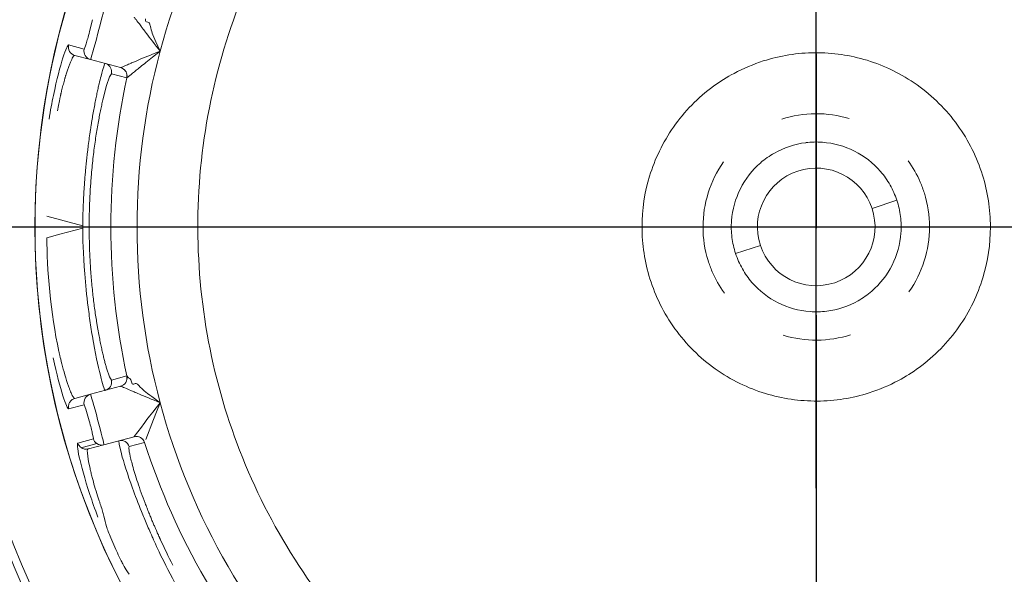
# Model space of a CAD drawing. Extents: x 0 to 283, y -463 to 196.
# Tile 22 of 37: x 231.01 to 233.84, y 105.81 to 107.41. Entities that reach past the tile are written whole.
import ezdxf

# ---------------------------------------------------------------- set-up
doc = ezdxf.new("R2010")
doc.units = 0
doc.linetypes.add('CENTER', pattern=[12, 8, -1, 2, -1])
doc.layers.get('DEFPOINTS').update_dxf_attribs({"linetype": 'CONTINUOUS'})
doc.layers.add('CTR', color=7, linetype='CENTER')
doc.layers.add('DIM', color=7, linetype='CONTINUOUS')
doc.layers.add('TANGENT EDGES', color=7, linetype='CONTINUOUS', lineweight=0)
doc.layers.add('VISIBLE', color=255, linetype='CONTINUOUS', lineweight=0)
doc.styles.add('SANSSERIF', font='sanss___.ttf')
doc.dimstyles.new('ISO-25$0', dxfattribs={"dimtxt": 2.5, "dimasz": 2.5, "dimexe": 1.25, "dimexo": 1, "dimgap": 0.6, "dimtad": 1, "dimdec": 1, "dimzin": 9, "dimdsep": 46, "dimtxsty": 'SANSSERIF', "dimcen": 0.75, "dimadec": 1, "dimazin": 0, "dimtfac": 1, "dimtdec": 1, "dimtmove": 0, "dimatfit": 3, "dimfxl": 1, "dimarcsym": 0})
doc.dimstyles.new('ISO-25$3', dxfattribs={"dimtxt": 2.5, "dimasz": 2.5, "dimexe": 1.25, "dimexo": 1, "dimgap": 0.6, "dimtad": 1, "dimtih": 1, "dimtoh": 1, "dimdec": 1, "dimzin": 9, "dimdsep": 46, "dimtxsty": 'SANSSERIF', "dimcen": 0.75, "dimadec": 1, "dimazin": 0, "dimtfac": 1, "dimtdec": 1, "dimtofl": 0, "dimtmove": 0, "dimatfit": 3, "dimfxl": 1, "dimarcsym": 0})

# ---------------------------------------------------------------- blocks, each defined once
blk = doc.blocks.new('*D15')
at = {"layer": 'DEFPOINTS', "color": 0, "transparency": 16777216}
for p in [(254.048, 118.1119), (174.1974, 98.6119), (222.798, 98.6119)]:
    blk.add_point(p, dxfattribs=at)
at = {"layer": 'DIM', "color": 0, "lineweight": -2, "transparency": 16777216}
for p, q in [((253.048, 118.1119), (172.9474, 118.1119)), ((174.1974, 115.6119), (174.1974, 101.1119)), ((221.798, 98.6119), (172.9474, 98.6119))]:
    blk.add_line(p, q, dxfattribs=at)
at = {"layer": 'DIM', "color": 0, "transparency": 16777216}
for points in [[(173.7808, 115.6119), (174.6141, 115.6119), (174.1974, 118.1119)], [(173.7808, 101.1119), (174.6141, 101.1119), (174.1974, 98.6119)]]:
    blk.add_solid(points, dxfattribs=at)
at = {"layer": 'DIM', "color": 0, "transparency": 16777216, "insert": (172.3097, 108.3619), "char_height": 2.5, "attachment_point": 5, "rotation": 90, "style": 'SANSSERIF'}
blk.add_mtext('78', dxfattribs=at)
blk = doc.blocks.new('*D18')
at = {"layer": 'DEFPOINTS', "color": 0, "transparency": 16777216}
for p in [(233.298, 106.8119), (263.898, 90.0119), (272.3362, 90.0119)]:
    blk.add_point(p, dxfattribs=at)
at = {"layer": 'DIM', "color": 0, "lineweight": -2, "transparency": 16777216}
for p, q in [((234.298, 106.8119), (273.5862, 106.8119)), ((272.3362, 104.3119), (272.3362, 92.5119)), ((264.898, 90.0119), (273.5862, 90.0119))]:
    blk.add_line(p, q, dxfattribs=at)
at = {"layer": 'DIM', "color": 0, "transparency": 16777216}
for points in [[(271.9195, 104.3119), (272.7529, 104.3119), (272.3362, 106.8119)], [(271.9195, 92.5119), (272.7529, 92.5119), (272.3362, 90.0119)]]:
    blk.add_solid(points, dxfattribs=at)
at = {"layer": 'DIM', "color": 0, "transparency": 16777216, "insert": (270.4468, 98.4119), "char_height": 2.5, "attachment_point": 5, "rotation": 90, "style": 'SANSSERIF'}
blk.add_mtext('67.2', dxfattribs=at)
blk = doc.blocks.new('*D19')
at = {"layer": 'DEFPOINTS', "color": 0, "transparency": 16777216}
for p in [(233.298, 106.8119), (222.798, 90.0119), (222.798, 82.5177)]:
    blk.add_point(p, dxfattribs=at)
at = {"layer": 'DIM', "color": 0, "lineweight": -2, "transparency": 16777216}
for p, q in [((233.298, 105.8119), (233.298, 81.2677)), ((222.798, 89.0119), (222.798, 81.2677)), ((230.798, 82.5177), (225.298, 82.5177))]:
    blk.add_line(p, q, dxfattribs=at)
at = {"layer": 'DIM', "color": 0, "transparency": 16777216}
for points in [[(225.298, 82.9344), (225.298, 82.1011), (222.798, 82.5177)], [(230.798, 82.9344), (230.798, 82.1011), (233.298, 82.5177)]]:
    blk.add_solid(points, dxfattribs=at)
at = {"layer": 'DIM', "color": 0, "transparency": 16777216, "insert": (228.048, 84.3677), "char_height": 2.5, "attachment_point": 5, "style": 'SANSSERIF'}
blk.add_mtext('42', dxfattribs=at)
blk = doc.blocks.new('*D20')
at = {"layer": 'DEFPOINTS', "color": 0, "transparency": 16777216}
for p in [(231.7187, 109.1392), (234.8772, 104.4846)]:
    blk.add_point(p, dxfattribs=at)
at = {"layer": 'DIM', "color": 0, "lineweight": -2, "transparency": 16777216}
for p, q in [((233.298, 106.0619), (233.298, 107.5619)), ((232.548, 106.8119), (234.048, 106.8119)), ((239.3819, 97.8464), (236.281, 102.416)), ((249.0765, 97.8464), (239.3819, 97.8464))]:
    blk.add_line(p, q, dxfattribs=at)
at = {"layer": 'DIM', "color": 0, "transparency": 16777216}
blk.add_solid([(236.6258, 102.6499), (235.9362, 102.182), (234.8772, 104.4846)], dxfattribs=at)
at = {"layer": 'DIM', "color": 0, "transparency": 16777216, "insert": (244.5292, 99.753), "char_height": 2.5, "attachment_point": 5, "style": 'SANSSERIF'}
blk.add_mtext('∅22.5', dxfattribs=at)

msp = doc.modelspace()

# ---------------------------------------------------------------- linework, layer by layer
at = {"layer": 'CTR', "ltscale": 0.25}
for p, q in [((233.298, 112.5585), (233.298, 101.0653)), ((227.5514, 106.8119), (239.0446, 106.8119))]:
    msp.add_line(p, q, dxfattribs=at)
at = {"layer": 'TANGENT EDGES'}
for p, q in [((231.197, 107.3226), (231.1521, 107.3344)), ((231.3012, 107.2693), (231.3011, 107.2693)), ((231.2696, 107.2429), (231.2611, 107.2175)), ((231.3191, 107.2399), (231.275, 107.2517)), ((231.3192, 107.2399), (231.3191, 107.2399)), ((233.5294, 106.8885), (233.4582, 106.8649)), ((231.1926, 106.8154), (231.0897, 106.843)), ((231.127, 106.7908), (231.1926, 106.8084)), ((231.1926, 106.8154), (231.1926, 106.8084)), ((231.0897, 106.7808), (231.127, 106.7908)), ((233.1378, 106.7589), (233.0666, 106.7353)), ((231.2332, 106.5343), (231.236, 106.5183)), ((231.236, 106.5183), (231.2388, 106.5027)), ((231.2609, 106.4068), (231.2694, 106.3813)), ((231.275, 106.3721), (231.3191, 106.3839)), ((231.3011, 106.3545), (231.3012, 106.3545)), ((231.1521, 106.2894), (231.197, 106.3012)), ((231.3399, 106.2096), (231.34, 106.2097)), ((231.2231, 106.2037), (231.1784, 106.1914)), ((231.2328, 106.1901), (231.188, 106.1781))]:
    msp.add_line(p, q, dxfattribs=at)
for centre, radius, start, end in [((233.298, 106.8119), 2.4777, 90, 176.2396), ((233.298, 106.8119), 2.4777, 3.7604, 90), ((233.298, 106.8119), 2.2424, 0, 145), ((233.298, 106.8119), 1.9496, 135, 165), ((233.298, 106.8119), 2.2424, 145, 180), ((231.1764, 107.3286), 0.025, 166.6289, 254.9597), ((231.2212, 107.3166), 0.025, 166.025, 255), ((233.298, 106.8119), 1.9496, 165, 180), ((231.2506, 107.257), 0.025, 0.0375, 74.9846), ((231.2946, 107.2452), 0.025, 347.841, 74.9935), ((231.2948, 107.2452), 0.025, 0, 75), ((233.298, 106.8119), 2.0246, 167.7949, 192.2051), ((231.2948, 107.2452), 0.025, 347.7949, 0), ((233.298, 106.8119), 2.2424, 180, 325), ((233.298, 106.8119), 2.0869, 179.9045, 180.0956), ((233.298, 106.8119), 1.9496, 180, 195), ((233.298, 106.8119), 2.4777, 183.7604, 270), ((233.298, 106.8119), 2.4777, 270, 356.2396), ((231.2946, 106.3786), 0.025, 285, 12.2136), ((231.2948, 106.3786), 0.025, 285, 12.187), ((231.2506, 106.3668), 0.025, 285.001, 12.2539), ((231.2212, 106.3072), 0.025, 105, 193.9748), ((233.298, 106.8119), 1.9496, 195, 225), ((231.3464, 106.1854), 0.025, 17.7863, 105), ((231.3465, 106.1855), 0.025, 17.7949, 105), ((231.2471, 106.2106), 0.025, 196.025, 235), ((231.2471, 106.2106), 0.025, 235, 285), ((231.2023, 106.1986), 0.025, 235.0125, 284.9478)]:
    msp.add_arc(centre, radius, start, end, dxfattribs=at)
msp.add_ellipse((231.1525, 106.7619), major_axis=(0.1045, 0.5193), ratio=0.023047, start_param=-0.0011, end_param=0.193622, dxfattribs=at)
for points, knots in [([(231.0958, 107.1213), (231.0997, 107.1454), (231.104, 107.1682), (231.1281, 107.2834), (231.147, 107.335), (231.1521, 107.3344)], [0.3867966, 0.3867966, 0.3867966, 0.3867966, 0.5, 0.5, 1, 1, 1, 1]), ([(231.1197, 107.1452), (231.1211, 107.1522), (231.1224, 107.1588), (231.1237, 107.1649), (231.1243, 107.168), (231.1249, 107.1709), (231.1255, 107.1737), (231.1258, 107.1752), (231.1261, 107.1766), (231.1264, 107.1779), (231.1267, 107.1793), (231.1269, 107.1806), (231.1272, 107.1819), (231.1275, 107.1832), (231.1278, 107.1845), (231.128, 107.1858), (231.1283, 107.187), (231.1286, 107.1882), (231.1289, 107.1894), (231.129, 107.19), (231.1291, 107.1906), (231.1293, 107.1912), (231.1294, 107.1918), (231.1295, 107.1924), (231.1296, 107.193), (231.1298, 107.1935), (231.1299, 107.1941), (231.13, 107.1947), (231.1302, 107.1952), (231.1303, 107.1958), (231.1304, 107.1963), (231.1307, 107.1974), (231.1309, 107.1985), (231.1312, 107.1996), (231.1314, 107.2006), (231.1317, 107.2017), (231.1319, 107.2027), (231.1326, 107.2053), (231.1333, 107.208), (231.1339, 107.2106), (231.1346, 107.2132), (231.1353, 107.2158), (231.1359, 107.2183), (231.1366, 107.2208), (231.1373, 107.2234), (231.138, 107.2258), (231.1386, 107.2283), (231.1393, 107.2308), (231.14, 107.2332), (231.1403, 107.2344), (231.1407, 107.2356), (231.141, 107.2368), (231.1414, 107.2379), (231.1417, 107.2391), (231.142, 107.2403), (231.1424, 107.2414), (231.1427, 107.2426), (231.1431, 107.2437), (231.1434, 107.2449), (231.1437, 107.246), (231.1441, 107.2471), (231.1448, 107.2494), (231.1454, 107.2515), (231.1461, 107.2537), (231.1467, 107.2555), (231.1473, 107.2573), (231.1479, 107.2591), (231.1485, 107.2609), (231.1491, 107.2627), (231.1497, 107.2645), (231.1503, 107.2663), (231.1509, 107.268), (231.1516, 107.2698), (231.1522, 107.2715), (231.1528, 107.2732), (231.1534, 107.2749), (231.1541, 107.2766), (231.1547, 107.2782), (231.1553, 107.2798), (231.156, 107.2814), (231.1566, 107.283), (231.1572, 107.2845), (231.1585, 107.2875), (231.1597, 107.2903), (231.1609, 107.2928), (231.1621, 107.2953), (231.1632, 107.2975), (231.1643, 107.2993), (231.1665, 107.3029), (231.1684, 107.3049), (231.1699, 107.3045)], [0.5, 0.5, 0.5, 0.5, 0.5357143, 0.5357143, 0.5357143, 0.5535714, 0.5535714, 0.5535714, 0.5625, 0.5625, 0.5625, 0.5714286, 0.5714286, 0.5714286, 0.5803571, 0.5803571, 0.5803571, 0.5892857, 0.5892857, 0.5892857, 0.59375, 0.59375, 0.59375, 0.5982143, 0.5982143, 0.5982143, 0.6026786, 0.6026786, 0.6026786, 0.6071429, 0.6071429, 0.6071429, 0.6160714, 0.6160714, 0.6160714, 0.625, 0.625, 0.625, 0.6428571, 0.6428571, 0.6428571, 0.6607143, 0.6607143, 0.6607143, 0.6785714, 0.6785714, 0.6785714, 0.6964286, 0.6964286, 0.6964286, 0.7053571, 0.7053571, 0.7053571, 0.7142857, 0.7142857, 0.7142857, 0.7232143, 0.7232143, 0.7232143, 0.7321429, 0.7321429, 0.7321429, 0.75, 0.75, 0.75, 0.7678571, 0.7678571, 0.7678571, 0.7857143, 0.7857143, 0.7857143, 0.8035714, 0.8035714, 0.8035714, 0.8214286, 0.8214286, 0.8214286, 0.8392857, 0.8392857, 0.8392857, 0.8571429, 0.8571429, 0.8571429, 0.8928571, 0.8928571, 0.8928571, 0.9285714, 0.9285714, 0.9285714, 0.9999908, 0.9999908, 0.9999908, 0.9999908]), ([(231.2504, 107.1764), (231.2498, 107.174), (231.2492, 107.1715), (231.2487, 107.1689), (231.2475, 107.164), (231.2464, 107.1589), (231.2453, 107.1536), (231.2442, 107.1483), (231.243, 107.1428), (231.2419, 107.1371), (231.2407, 107.1314), (231.2396, 107.1255), (231.2385, 107.1194)], [0.3741378, 0.3741378, 0.3741378, 0.3741378, 0.3928571, 0.3928571, 0.3928571, 0.4285714, 0.4285714, 0.4285714, 0.4642857, 0.4642857, 0.4642857, 0.5, 0.5, 0.5, 0.5]), ([(231.1926, 106.8084), (231.1928, 106.7809), (231.1939, 106.7356), (231.2008, 106.6477), (231.204, 106.6152), (231.2102, 106.5646), (231.2126, 106.5474), (231.2164, 106.5218), (231.2178, 106.5133), (231.2205, 106.4964), (231.2225, 106.4855), (231.2398, 106.3896), (231.2546, 106.342), (231.2571, 106.3427)], [0, 0, 0, 0, 0.25, 0.25, 0.375, 0.375, 0.4375, 0.4375, 0.46875, 0.46875, 0.5, 0.5, 1, 1, 1, 1]), ([(231.1699, 106.3193), (231.1695, 106.3192), (231.1689, 106.3192), (231.1672, 106.3207), (231.1665, 106.3215), (231.1652, 106.3234), (231.1648, 106.3241), (231.1637, 106.3259), (231.1629, 106.3274), (231.1612, 106.3309), (231.1596, 106.3344), (231.1568, 106.3409), (231.1554, 106.3445), (231.1539, 106.3486), (231.1528, 106.3515), (231.1527, 106.3519), (231.1444, 106.3753), (231.1376, 106.3998), (231.1304, 106.4281), (231.1284, 106.4362), (231.1263, 106.4454), (231.1257, 106.448), (231.125, 106.4511), (231.1248, 106.4519), (231.1245, 106.4534), (231.125, 106.4511), (231.1001, 106.5629), (231.0896, 106.694), (231.0897, 106.7808)], [0, 0, 0, 0, 0.0625, 0.0625, 0.09375, 0.09375, 0.109375, 0.109375, 0.125, 0.125, 0.1875, 0.1875, 0.21875, 0.234375, 0.234375, 0.25, 0.25, 0.375, 0.375, 0.4375, 0.4375, 0.46875, 0.46875, 0.484375, 0.484375, 0.5, 0.5, 1, 1, 1, 1]), ([(231.1699, 106.3193), (231.166, 106.3183), (231.1602, 106.3149), (231.1544, 106.308), (231.1519, 106.3012), (231.1514, 106.2966), (231.1514, 106.2952)], [-0.0000019, -0.0000019, -0.0000019, -0.0000019, 0.2504753, 0.5052864, 0.7600976, 0.8652535, 0.8652535, 0.8652535, 0.8652535]), ([(231.2088, 106.1744), (231.2076, 106.1741), (231.2001, 106.1797), (231.2144, 106.1144), (231.2145, 106.1142), (231.2154, 106.11), (231.2159, 106.1079), (231.2175, 106.1015), (231.2186, 106.0972), (231.2219, 106.0843), (231.2243, 106.0757), (231.2292, 106.0588), (231.2325, 106.0482), (231.236, 106.0375), (231.2379, 106.0316), (231.2402, 106.0249), (231.2412, 106.022), (231.2436, 106.0148), (231.2446, 106.0119), (231.245, 106.0109), (231.2466, 106.006), (231.2482, 106.0009), (231.2489, 105.9984), (231.251, 105.9911), (231.2523, 105.9863), (231.2533, 105.9818)], [-0.9999559, -0.9999559, -0.9999559, -0.9999559, -0.75, -0.75, -0.734375, -0.734375, -0.71875, -0.71875, -0.6875, -0.6875, -0.625, -0.625, -0.5625, -0.5625, -0.546875, -0.546875, -0.53125, -0.53125, -0.5, -0.5, -0.484375, -0.484375, -0.46875, -0.46875, -0.4375, -0.4375, -0.4375, -0.4375])]:
    msp.add_open_spline(points, degree=3, knots=knots, dxfattribs=at)
for points in [[(231.1828, 106.1509), (231.1772, 106.1763), (231.176, 106.1904), (231.1784, 106.1914)], [(231.213, 106.0441), (231.1981, 106.0895), (231.1883, 106.1257), (231.1828, 106.1509)]]:
    msp.add_open_spline(points, degree=3, dxfattribs=at)
at = {"layer": 'VISIBLE'}
for p, q in [((231.2123, 107.3728), (231.2208, 107.4069)), ((231.3758, 107.4006), (231.3797, 107.4)), ((231.3797, 107.4), (231.3829, 107.3981)), ((231.4024, 107.3436), (231.4148, 107.3165)), ((231.3927, 107.299), (231.4148, 107.3165)), ((231.1699, 107.3045), (231.2147, 107.2925)), ((231.1699, 107.3045), (231.1699, 107.3045)), ((231.2147, 107.2925), (231.3011, 107.2693)), ((231.3737, 107.2839), (231.3927, 107.299)), ((231.3011, 107.2693), (231.3011, 107.2693)), ((231.3011, 107.2693), (231.3011, 107.2693)), ((231.275, 107.2517), (231.2696, 107.2429)), ((231.2611, 107.2175), (231.2504, 107.1764)), ((231.2694, 106.3813), (231.275, 106.3721)), ((231.3192, 106.3839), (231.3191, 106.3839)), ((231.3192, 106.3839), (231.3244, 106.3788)), ((231.3244, 106.3788), (231.3258, 106.3778)), ((231.3011, 106.3545), (231.2147, 106.3313)), ((231.3258, 106.3778), (231.3274, 106.3771)), ((231.3274, 106.3771), (231.3306, 106.3726)), ((231.3306, 106.3726), (231.3321, 106.3672)), ((231.339, 106.3607), (231.3427, 106.362)), ((231.3427, 106.362), (231.3464, 106.362)), ((231.1699, 106.3193), (231.2147, 106.3313)), ((231.3905, 106.3246), (231.4148, 106.3073)), ((231.2016, 106.2885), (231.197, 106.3012)), ((231.4044, 106.2811), (231.4148, 106.3073)), ((231.2113, 106.2548), (231.2016, 106.2885)), ((231.3955, 106.2586), (231.4044, 106.2811)), ((231.34, 106.2097), (231.3609, 106.2371)), ((231.3733, 106.2018), (231.3955, 106.2586)), ((231.2536, 106.1864), (231.3399, 106.2096)), ((231.2088, 106.1744), (231.2536, 106.1864)), ((231.2959, 106.1978), (231.2968, 106.1877)), ((231.2968, 106.1877), (231.3036, 106.1605)), ((231.3702, 106.1931), (231.3261, 106.1812)), ((231.3702, 106.1931), (231.3703, 106.1932)), ((231.2088, 106.1744), (231.2088, 106.1744)), ((231.2734, 105.9193), (231.2879, 105.8856))]:
    msp.add_line(p, q, dxfattribs=at)
for radius in [2.8125, 2.7375]:
    msp.add_circle((233.298, 106.8119), radius, dxfattribs=at)
for centre, radius, start, end in [((233.298, 106.8119), 2.5, 90, 176.2731), ((233.298, 106.8119), 2.5, 3.7269, 90), ((233.298, 106.8119), 2.2425, 0, 180), ((233.2939, 106.8132), 1.7707, 156.2364, 167.5136), ((233.297, 106.8175), 0.4944, 90.2622, 107.78), ((233.2987, 106.8161), 0.4958, 72.9754, 90.4586), ((231.1764, 107.3286), 0.025, 254.9597, 254.9999), ((233.3003, 106.8057), 0.5066, 107.7234, 118.0599), ((233.2948, 106.8039), 0.5087, 64.0365, 72.9541), ((231.2507, 107.257), 0.0249, 347.6532, 359.9401), ((233.3017, 106.8172), 0.4936, 45.0662, 64.0728), ((233.2927, 106.8201), 0.4904, 118.0668, 126.2333), ((233.3014, 106.8088), 0.5046, 126.2744, 135.6227), ((233.2937, 106.8124), 1.7707, 167.4864, 178.7636), ((233.2966, 106.8122), 0.4988, 135.517, 144.9383), ((233.2957, 106.8092), 0.5035, 35.8736, 45.2353), ((233.292, 106.816), 0.4928, 144.9858, 154.2824), ((233.3055, 106.8167), 0.4912, 26.3083, 35.8263), ((233.3062, 106.8086), 0.5088, 154.233, 162.9522), ((233.298, 106.8119), 0.2437, 97.0687, 119.5687), ((233.298, 106.8125), 0.2432, 85.8052, 97.0823), ((233.298, 106.8119), 0.2437, 40.8187, 85.8187), ((233.2903, 106.809), 0.5082, 17.3801, 26.3312), ((233.2977, 106.8124), 0.2432, 119.5551, 130.8323), ((233.298, 106.8119), 0.325, 145, 180), ((233.298, 106.8119), 0.2437, 130.8187, 175.8187), ((233.298, 106.8119), 0.1688, 18.3187, 198.3187), ((233.2936, 106.8127), 0.4956, 162.9738, 180.092), ((233.2985, 106.8122), 0.2432, 29.5551, 40.8323), ((233.3022, 106.8126), 0.4957, 359.9159, 17.393), ((233.2985, 106.8121), 0.2432, 18.3051, 29.5823), ((233.2986, 106.812), 0.2432, 7.0551, 18.3323), ((233.298, 106.8119), 0.1687, 198.3187, 18.3187), ((233.2937, 106.8116), 1.7707, 178.7364, 190.0136), ((233.2986, 106.8119), 0.2432, 355.8052, 7.0823), ((233.298, 106.8119), 2.2425, 180, 0), ((233.2937, 106.8112), 0.4957, 179.9159, 197.393), ((233.2974, 106.8119), 0.2432, 175.8052, 187.0823), ((233.298, 106.8119), 0.325, 325, 0), ((233.3024, 106.8111), 0.4956, 342.9738, 0.092), ((233.2974, 106.8118), 0.2432, 187.0551, 198.3323), ((233.298, 106.8119), 0.2437, 310.8187, 355.8187), ((233.2975, 106.8117), 0.2432, 198.3051, 209.5823), ((233.2975, 106.8116), 0.2432, 209.5551, 220.8323), ((233.3057, 106.8148), 0.5082, 197.3801, 206.3312), ((233.2898, 106.8152), 0.5088, 334.233, 342.9522), ((233.298, 106.8119), 2.5, 183.7269, 270), ((233.298, 106.8119), 0.2437, 220.8187, 265.8187), ((233.298, 106.8119), 2.5, 270, 356.2731), ((233.2983, 106.8114), 0.2432, 299.5551, 310.8323), ((233.2905, 106.8071), 0.4912, 206.3083, 215.8263), ((233.298, 106.8119), 0.2437, 277.0687, 299.5687), ((233.304, 106.8078), 0.4928, 324.9858, 334.2824), ((233.298, 106.8113), 0.2432, 265.8052, 277.0823), ((233.3003, 106.8146), 0.5035, 215.8736, 225.2353), ((233.2994, 106.8116), 0.4988, 315.517, 324.9383), ((233.2939, 106.8107), 1.7707, 189.9864, 201.2636), ((233.2943, 106.8066), 0.4936, 225.0662, 244.0728), ((233.2946, 106.815), 0.5046, 306.2744, 315.6227), ((233.3033, 106.8037), 0.4904, 298.0668, 306.2333), ((233.3012, 106.8199), 0.5087, 244.0365, 252.9541), ((233.2957, 106.8181), 0.5066, 287.7234, 298.0599), ((233.2973, 106.8077), 0.4958, 252.9754, 270.4586), ((233.299, 106.8063), 0.4944, 270.2622, 287.78), ((231.1755, 106.2952), 0.0241, 180.0208, 193.884), ((231.2023, 106.1986), 0.0249, 196.5956, 235.0333), ((231.3023, 106.1736), 0.025, 17.7465, 104.9982), ((233.298, 106.8119), 2.0246, 197.7949, 222.2051), ((231.2023, 106.1986), 0.025, 284.9478, 284.9877), ((233.2942, 106.81), 1.7707, 201.2364, 212.5136), ((233.2946, 106.8092), 1.7707, 212.4864, 223.7636)]:
    msp.add_arc(centre, radius, start, end, dxfattribs=at)
for centre, major_axis, ratio, start_param, end_param in [((231.1534, 106.7575), (0.1038, 0.5236), 0.024533, 0.192907, 0.378271), ((231.486, 105.6707), (-0.1598, 0.5106), 0.035378, 0.001485, 0.187021), ((231.4987, 105.7038), (-0.1723, 0.4772), 0.043182, 0.187689, 0.375487), ((231.5075, 105.7381), (-0.1795, 0.4409), 0.058779, 0.371684, 0.567779), ((231.5261, 105.7523), (-0.1945, 0.4272), 0.085523, 0.565198, 0.765422), ((231.5669, 105.8117), (-0.2117, 0.3752), 0.20425, 1.182049, 1.378483)]:
    msp.add_ellipse(centre, major_axis=major_axis, ratio=ratio, start_param=start_param, end_param=end_param, dxfattribs=at)
for points, knots in [([(231.2536, 107.4373), (231.2544, 107.4371), (231.2456, 107.4024), (231.2253, 107.3266), (231.2156, 107.2922), (231.2147, 107.2925)], [-1, -1, -1, -1, -0.5, -0.5, 0, 0, 0, 0]), ([(231.4148, 107.3165), (231.3989, 107.3367), (231.3848, 107.3553), (231.3713, 107.3729), (231.368, 107.3773), (231.3643, 107.3821), (231.3633, 107.3834), (231.3618, 107.3855), (231.3632, 107.3836), (231.3516, 107.3993), (231.3491, 107.4029), (231.3424, 107.4111), (231.3404, 107.4137), (231.34, 107.4141)], [0, 0, 0, 0, 0.25, 0.25, 0.375, 0.375, 0.4375, 0.4375, 0.5, 0.5, 0.75, 0.75, 1, 1, 1, 1]), ([(231.2024, 107.338), (231.2024, 107.338), (231.2024, 107.338), (231.2052, 107.3472), (231.208, 107.3566), (231.2123, 107.3728)], [0.2499715, 0.2499715, 0.2499715, 0.2499715, 0.25, 0.25, 0.5000049, 0.5000049, 0.5000049, 0.5000049]), ([(231.4148, 107.3165), (231.3671, 107.2973), (231.3375, 107.2846), (231.3319, 107.2822), (231.3246, 107.279), (231.3173, 107.2758), (231.314, 107.2744), (231.3057, 107.2709), (231.3021, 107.2695), (231.3012, 107.2693)], [-1, -1, -1, -1, -0.5, -0.5, -0.375, -0.375, -0.25, -0.25, 0, 0, 0, 0]), ([(231.3192, 107.2399), (231.3199, 107.2403), (231.3318, 107.2502), (231.3529, 107.2672), (231.3622, 107.2747), (231.3737, 107.2839)], [0, 0, 0, 0, 0.5, 0.5, 0.7491661, 0.7491661, 0.7491661, 0.7491661]), ([(231.2451, 107.245), (231.2434, 107.2384), (231.2415, 107.231), (231.2396, 107.2226), (231.2386, 107.2184), (231.2376, 107.214), (231.2366, 107.2094), (231.2356, 107.2048), (231.2345, 107.2), (231.2335, 107.195), (231.2324, 107.1899), (231.2313, 107.1847), (231.2302, 107.1792), (231.2291, 107.1737), (231.228, 107.168), (231.2269, 107.1621), (231.2257, 107.1563), (231.2246, 107.1502), (231.2235, 107.1438)], [0.25, 0.25, 0.25, 0.25, 0.3214286, 0.3214286, 0.3214286, 0.3571429, 0.3571429, 0.3571429, 0.3928571, 0.3928571, 0.3928571, 0.4285714, 0.4285714, 0.4285714, 0.4642857, 0.4642857, 0.4642857, 0.5, 0.5, 0.5, 0.5]), ([(231.2235, 107.1438), (231.2224, 107.1377), (231.2213, 107.1314), (231.2202, 107.125), (231.2196, 107.1218), (231.2191, 107.1185), (231.2186, 107.1152), (231.218, 107.1118), (231.2175, 107.1085), (231.217, 107.1051), (231.2164, 107.1017), (231.2159, 107.0982), (231.2154, 107.0948), (231.2148, 107.0913), (231.2143, 107.0878), (231.2138, 107.0842), (231.2128, 107.0771), (231.2117, 107.0698), (231.2107, 107.0624), (231.2097, 107.055), (231.2088, 107.0475), (231.2078, 107.0398), (231.2073, 107.036), (231.2069, 107.0321), (231.2064, 107.0282), (231.2059, 107.0243), (231.2055, 107.0204), (231.205, 107.0165), (231.2046, 107.0125), (231.2041, 107.0085), (231.2037, 107.0045), (231.2035, 107.0025), (231.2033, 107.0005), (231.2031, 106.9985), (231.2029, 106.9965), (231.2026, 106.9944), (231.2024, 106.9924), (231.2023, 106.9913), (231.2022, 106.9901), (231.2021, 106.9889), (231.202, 106.9877), (231.2018, 106.9864), (231.2017, 106.9852), (231.2016, 106.9839), (231.2015, 106.9826), (231.2013, 106.9812), (231.2012, 106.9799), (231.2011, 106.9785), (231.2009, 106.9771), (231.2007, 106.9743), (231.2004, 106.9714), (231.2001, 106.9683), (231.1999, 106.9653), (231.1996, 106.962), (231.1993, 106.9587), (231.199, 106.9554), (231.1987, 106.9519), (231.1985, 106.9482), (231.1982, 106.9446), (231.1979, 106.9409), (231.1976, 106.937), (231.1973, 106.9331), (231.1971, 106.929), (231.1968, 106.9248), (231.1965, 106.9206), (231.1962, 106.9163), (231.196, 106.9118), (231.1957, 106.9073), (231.1954, 106.9027), (231.1952, 106.8979), (231.1949, 106.8932), (231.1947, 106.8883), (231.1945, 106.8832), (231.194, 106.8731), (231.1936, 106.8624), (231.1933, 106.8511), (231.193, 106.8398), (231.1927, 106.8279), (231.1926, 106.8154)], [0.5, 0.5, 0.5, 0.5, 0.5357143, 0.5357143, 0.5357143, 0.5535714, 0.5535714, 0.5535714, 0.5714286, 0.5714286, 0.5714286, 0.5892857, 0.5892857, 0.5892857, 0.6071429, 0.6071429, 0.6071429, 0.6428571, 0.6428571, 0.6428571, 0.6785714, 0.6785714, 0.6785714, 0.6964286, 0.6964286, 0.6964286, 0.7142857, 0.7142857, 0.7142857, 0.7321429, 0.7321429, 0.7321429, 0.7410714, 0.7410714, 0.7410714, 0.75, 0.75, 0.75, 0.7589286, 0.7589286, 0.7589286, 0.7678571, 0.7678571, 0.7678571, 0.7767857, 0.7767857, 0.7767857, 0.7857143, 0.7857143, 0.7857143, 0.8035714, 0.8035714, 0.8035714, 0.8214286, 0.8214286, 0.8214286, 0.8392857, 0.8392857, 0.8392857, 0.8571429, 0.8571429, 0.8571429, 0.875, 0.875, 0.875, 0.8928571, 0.8928571, 0.8928571, 0.9107143, 0.9107143, 0.9107143, 0.9285714, 0.9285714, 0.9285714, 0.9642857, 0.9642857, 0.9642857, 1, 1, 1, 1]), ([(231.2385, 107.1194), (231.2372, 107.1128), (231.236, 107.1061), (231.2348, 107.0991), (231.2337, 107.0922), (231.2325, 107.0851), (231.2313, 107.0778), (231.2302, 107.0706), (231.2291, 107.0631), (231.228, 107.0555), (231.2269, 107.0479), (231.2259, 107.0401), (231.2249, 107.0321), (231.2238, 107.0241), (231.2229, 107.016), (231.2219, 107.0076), (231.221, 106.9993), (231.2201, 106.9908), (231.2193, 106.9821), (231.2184, 106.9734), (231.2176, 106.9646), (231.2169, 106.9556), (231.2164, 106.949), (231.2159, 106.9424), (231.2154, 106.9358), (231.2152, 106.9325), (231.215, 106.9292), (231.2147, 106.9259), (231.2145, 106.9226), (231.2143, 106.9193), (231.2141, 106.916), (231.2137, 106.9094), (231.2134, 106.9027), (231.2131, 106.8961), (231.2128, 106.8894), (231.2125, 106.8827), (231.2122, 106.876), (231.212, 106.8693), (231.2118, 106.8626), (231.2116, 106.8559), (231.2115, 106.8492), (231.2114, 106.8424), (231.2113, 106.8357), (231.2112, 106.8289), (231.2111, 106.8222), (231.2111, 106.8154)], [0.5, 0.5, 0.5, 0.5, 0.5357143, 0.5357143, 0.5357143, 0.5714286, 0.5714286, 0.5714286, 0.6071429, 0.6071429, 0.6071429, 0.6428571, 0.6428571, 0.6428571, 0.6785714, 0.6785714, 0.6785714, 0.7142857, 0.7142857, 0.7142857, 0.75, 0.75, 0.75, 0.7857143, 0.7857143, 0.7857143, 0.8035714, 0.8035714, 0.8035714, 0.8214286, 0.8214286, 0.8214286, 0.8571429, 0.8571429, 0.8571429, 0.8928571, 0.8928571, 0.8928571, 0.9285714, 0.9285714, 0.9285714, 0.9642857, 0.9642857, 0.9642857, 1, 1, 1, 1]), ([(231.2111, 106.8084), (231.2111, 106.8002), (231.2112, 106.7921), (231.2113, 106.784), (231.2115, 106.7759), (231.2116, 106.7679), (231.2119, 106.7599), (231.2121, 106.7519), (231.2124, 106.744), (231.2127, 106.7361), (231.213, 106.7281), (231.2134, 106.7203), (231.2139, 106.7125), (231.2143, 106.7046), (231.2148, 106.6969), (231.2153, 106.6892), (231.2159, 106.6814), (231.2164, 106.6738), (231.2171, 106.6661), (231.2177, 106.6585), (231.2184, 106.6509), (231.2191, 106.6434)], [0, 0, 0, 0, 0.0357143, 0.0357143, 0.0357143, 0.0714286, 0.0714286, 0.0714286, 0.1071429, 0.1071429, 0.1071429, 0.1428571, 0.1428571, 0.1428571, 0.1785714, 0.1785714, 0.1785714, 0.2142857, 0.2142857, 0.2142857, 0.25, 0.25, 0.25, 0.25]), ([(231.2191, 106.6434), (231.2198, 106.6359), (231.2206, 106.6285), (231.2214, 106.6212), (231.2222, 106.6139), (231.223, 106.6068), (231.2239, 106.5997), (231.2247, 106.5927), (231.2256, 106.5857), (231.2265, 106.5789), (231.2275, 106.5721), (231.2284, 106.5654), (231.2294, 106.5588), (231.2304, 106.5523), (231.2314, 106.5458), (231.2324, 106.5395), (231.2327, 106.5377), (231.2329, 106.536), (231.2332, 106.5343)], [0.25, 0.25, 0.25, 0.25, 0.2857143, 0.2857143, 0.2857143, 0.3214286, 0.3214286, 0.3214286, 0.3571429, 0.3571429, 0.3571429, 0.3928571, 0.3928571, 0.3928571, 0.4285714, 0.4285714, 0.4285714, 0.438274, 0.438274, 0.438274, 0.438274]), ([(231.2388, 106.5027), (231.2399, 106.4969), (231.241, 106.4912), (231.2421, 106.4856), (231.2432, 106.4801), (231.2443, 106.4748), (231.2454, 106.4697), (231.2465, 106.4645), (231.2476, 106.4596), (231.2487, 106.4548), (231.2497, 106.4501), (231.2508, 106.4455), (231.2519, 106.4412), (231.2529, 106.4368), (231.254, 106.4326), (231.255, 106.4286), (231.256, 106.4246), (231.257, 106.4208), (231.258, 106.4172), (231.259, 106.4135), (231.26, 106.4101), (231.2609, 106.4068)], [0.5, 0.5, 0.5, 0.5, 0.5357143, 0.5357143, 0.5357143, 0.5714286, 0.5714286, 0.5714286, 0.6071429, 0.6071429, 0.6071429, 0.6428571, 0.6428571, 0.6428571, 0.6785714, 0.6785714, 0.6785714, 0.7142857, 0.7142857, 0.7142857, 0.75, 0.75, 0.75, 0.75]), ([(231.4148, 106.3073), (231.3909, 106.3169), (231.3694, 106.3259), (231.3489, 106.3344), (231.3438, 106.3366), (231.3382, 106.3389), (231.3368, 106.3395), (231.3344, 106.3405), (231.3366, 106.3396), (231.3186, 106.3474), (231.3147, 106.3492), (231.3048, 106.353), (231.3018, 106.3542), (231.3012, 106.3545)], [0, 0, 0, 0, 0.25, 0.25, 0.375, 0.375, 0.4375, 0.4375, 0.5, 0.5, 0.75, 0.75, 1, 1, 1, 1]), ([(231.2147, 106.3313), (231.2156, 106.3316), (231.2253, 106.2971), (231.2456, 106.2213), (231.2544, 106.1867), (231.2536, 106.1864)], [-1, -1, -1, -1, -0.5, -0.5, 0, 0, 0, 0]), ([(231.2201, 106.2197), (231.2201, 106.2197), (231.2201, 106.2198), (231.218, 106.2291), (231.2156, 106.2386), (231.2113, 106.2548)], [0.2499715, 0.2499715, 0.2499715, 0.2499715, 0.25, 0.25, 0.5000049, 0.5000049, 0.5000049, 0.5000049]), ([(231.3356, 106.0615), (231.343, 106.041), (231.3516, 106.0185), (231.3662, 105.9826), (231.3738, 105.9641), (231.3821, 105.945), (231.3877, 105.9321), (231.3921, 105.9223), (231.3935, 105.9191)], [0.5, 0.5, 0.5, 0.5, 0.625, 0.625, 0.6875, 0.71875, 0.71875, 0.75, 0.75, 0.75, 0.75]), ([(231.4157, 105.9139), (231.4157, 105.914), (231.4156, 105.9141), (231.4155, 105.9143), (231.4155, 105.9145), (231.4154, 105.9146), (231.4153, 105.9148), (231.4152, 105.915), (231.4151, 105.9152), (231.415, 105.9155), (231.4149, 105.9157), (231.4148, 105.9159), (231.4147, 105.9161), (231.4146, 105.9164), (231.4145, 105.9166), (231.4143, 105.9169), (231.4142, 105.9172), (231.4141, 105.9175), (231.414, 105.9178), (231.4137, 105.9184), (231.4134, 105.919), (231.4131, 105.9197), (231.4128, 105.9204), (231.4124, 105.9212), (231.412, 105.922), (231.4117, 105.9228), (231.4113, 105.9236), (231.4109, 105.9245), (231.4105, 105.9254), (231.41, 105.9264), (231.4096, 105.9274), (231.4091, 105.9284), (231.4087, 105.9295), (231.4082, 105.9306), (231.4072, 105.9328), (231.4061, 105.9352), (231.4049, 105.9379), (231.4044, 105.9392), (231.4038, 105.9405), (231.4031, 105.9419), (231.4025, 105.9434), (231.4019, 105.9448), (231.4012, 105.9463), (231.3999, 105.9493), (231.3985, 105.9526), (231.3971, 105.9559), (231.3956, 105.9593), (231.3941, 105.9629), (231.3925, 105.9666), (231.3909, 105.9704), (231.3893, 105.9743), (231.3876, 105.9784), (231.3859, 105.9824), (231.3842, 105.9867), (231.3825, 105.991), (231.3807, 105.9954), (231.3789, 105.9999), (231.3771, 106.0046), (231.3753, 106.0092), (231.3734, 106.014), (231.3716, 106.0188), (231.3679, 106.0285), (231.3641, 106.0386), (231.3605, 106.0488)], [0.25, 0.25, 0.25, 0.25, 0.2544643, 0.2544643, 0.2544643, 0.2589286, 0.2589286, 0.2589286, 0.2633929, 0.2633929, 0.2633929, 0.2678571, 0.2678571, 0.2678571, 0.2723214, 0.2723214, 0.2723214, 0.2767857, 0.2767857, 0.2767857, 0.2857143, 0.2857143, 0.2857143, 0.2946429, 0.2946429, 0.2946429, 0.3035714, 0.3035714, 0.3035714, 0.3125, 0.3125, 0.3125, 0.3214286, 0.3214286, 0.3214286, 0.3392857, 0.3392857, 0.3392857, 0.3482143, 0.3482143, 0.3482143, 0.3571429, 0.3571429, 0.3571429, 0.375, 0.375, 0.375, 0.3928571, 0.3928571, 0.3928571, 0.4107143, 0.4107143, 0.4107143, 0.4285714, 0.4285714, 0.4285714, 0.4464286, 0.4464286, 0.4464286, 0.4642857, 0.4642857, 0.4642857, 0.5, 0.5, 0.5, 0.5]), ([(231.2879, 105.8856), (231.2893, 105.8824), (231.2944, 105.8708), (231.3, 105.859), (231.3024, 105.8541), (231.3044, 105.8503)], [-0.25000002, -0.25000002, -0.25000002, -0.25000002, -0.21875, -0.21875, -0.18750002, -0.18750002, -0.18750002, -0.18750002])]:
    msp.add_open_spline(points, degree=3, knots=knots, dxfattribs=at)
for points in [[(231.3731, 107.4097), (231.372, 107.4053), (231.3715, 107.401), (231.3758, 107.4006)], [(231.3829, 107.3981), (231.3844, 107.3965), (231.3855, 107.3939), (231.3863, 107.3897)], [(231.3863, 107.3897), (231.388, 107.3811), (231.39, 107.3739), (231.3921, 107.3684)], [(231.3921, 107.3684), (231.3941, 107.3628), (231.3987, 107.3518), (231.4024, 107.3436)], [(231.197, 107.3226), (231.1976, 107.3227), (231.1996, 107.3289), (231.2024, 107.338)], [(233.1992, 107.1216), (233.2305, 107.1316), (233.2632, 107.1367), (233.296, 107.1369)], [(233.296, 107.1369), (233.3287, 107.1371), (233.3614, 107.1324), (233.3928, 107.1228)], [(233.5617, 107.002), (233.5758, 106.9824), (233.5875, 106.9618), (233.5967, 106.9404)], [(233.5967, 106.9404), (233.6011, 106.93), (233.605, 106.9194), (233.6084, 106.9088)], [(233.6084, 106.9088), (233.6182, 106.8772), (233.623, 106.8446), (233.623, 106.8119)], [(232.9876, 106.715), (232.9778, 106.7466), (232.973, 106.7792), (232.973, 106.8119)], [(232.9993, 106.6834), (232.9949, 106.6938), (232.991, 106.7043), (232.9876, 106.715)], [(233.0343, 106.6218), (233.0202, 106.6414), (233.0085, 106.662), (232.9993, 106.6834)], [(233.3, 106.4869), (233.2673, 106.4867), (233.2346, 106.4914), (233.2032, 106.501)], [(233.3967, 106.5022), (233.3655, 106.4922), (233.3328, 106.4871), (233.3, 106.4869)], [(231.1356, 106.3272), (231.1276, 106.3523), (231.1179, 106.3892), (231.1082, 106.4357)], [(231.3321, 106.3672), (231.3334, 106.3628), (231.3351, 106.3588), (231.339, 106.3607)], [(231.3464, 106.362), (231.3485, 106.3614), (231.3507, 106.3596), (231.3535, 106.3565)], [(231.3535, 106.3565), (231.3593, 106.3499), (231.3646, 106.3447), (231.3692, 106.3409)], [(231.1521, 106.2894), (231.1496, 106.2891), (231.1435, 106.3024), (231.1356, 106.3272)], [(231.3692, 106.3409), (231.3737, 106.3371), (231.3832, 106.3298), (231.3905, 106.3246)], [(231.3609, 106.2371), (231.3638, 106.241), (231.3831, 106.2669), (231.4148, 106.3073)], [(231.2231, 106.2037), (231.2236, 106.204), (231.2223, 106.2104), (231.2201, 106.2197)], [(231.3036, 106.1605), (231.3099, 106.1373), (231.3208, 106.1024), (231.3356, 106.0615)], [(231.236, 105.979), (231.2274, 106.0017), (231.2198, 106.0235), (231.213, 106.0441)], [(231.2533, 105.9818), (231.2555, 105.9728), (231.2587, 105.9591), (231.261, 105.9515)], [(231.261, 105.9515), (231.2631, 105.9442), (231.2681, 105.9317), (231.2734, 105.9193)], [(231.3935, 105.9191), (231.4049, 105.8934), (231.4286, 105.8406), (231.4729, 105.7623)], [(231.3044, 105.8503), (231.3084, 105.8427), (231.3132, 105.8343), (231.3258, 105.8145)]]:
    msp.add_open_spline(points, degree=3, dxfattribs=at)

# ---------------------------------------------------------------- dimensions: what is measured, and where the dimension line sits
at = {"layer": 'DIM'}
for base, p1, p2, picture, middle in [((174.1974, 98.6119), (254.048, 118.1119), (222.798, 98.6119), '*D15', (172.3097, 108.3619)), ((272.3362, 90.0119), (233.298, 106.8119), (263.898, 90.0119), '*D18', (270.4468, 98.4119))]:
    dim = msp.add_linear_dim(base=base, p1=p1, p2=p2, angle=90, dimstyle='ISO-25$0', override={"dimdec": 2, "dimlfac": 4}, dxfattribs=at)
    dim.commit()
    dim.dimension.update_dxf_attribs({"geometry": picture, "text_midpoint": middle})
dim = msp.add_diameter_dim_2p(p1=(231.7187, 109.1392), p2=(234.8772, 104.4846), dimstyle='ISO-25$3', override={"dimdec": 2, "dimlfac": 4}, dxfattribs=at)
dim.commit()
dim.dimension.update_dxf_attribs({"geometry": '*D20', "text_midpoint": (244.5292, 97.8464), "dimtype": 163})
dim = msp.add_linear_dim(base=(222.798, 82.5177), p1=(233.298, 106.8119), p2=(222.798, 90.0119), dimstyle='ISO-25$0', override={"dimdec": 2, "dimlfac": 4}, dxfattribs=at)
dim.commit()
dim.dimension.update_dxf_attribs({"geometry": '*D19', "text_midpoint": (228.048, 84.3677)})

doc.saveas('drawing.dxf')
